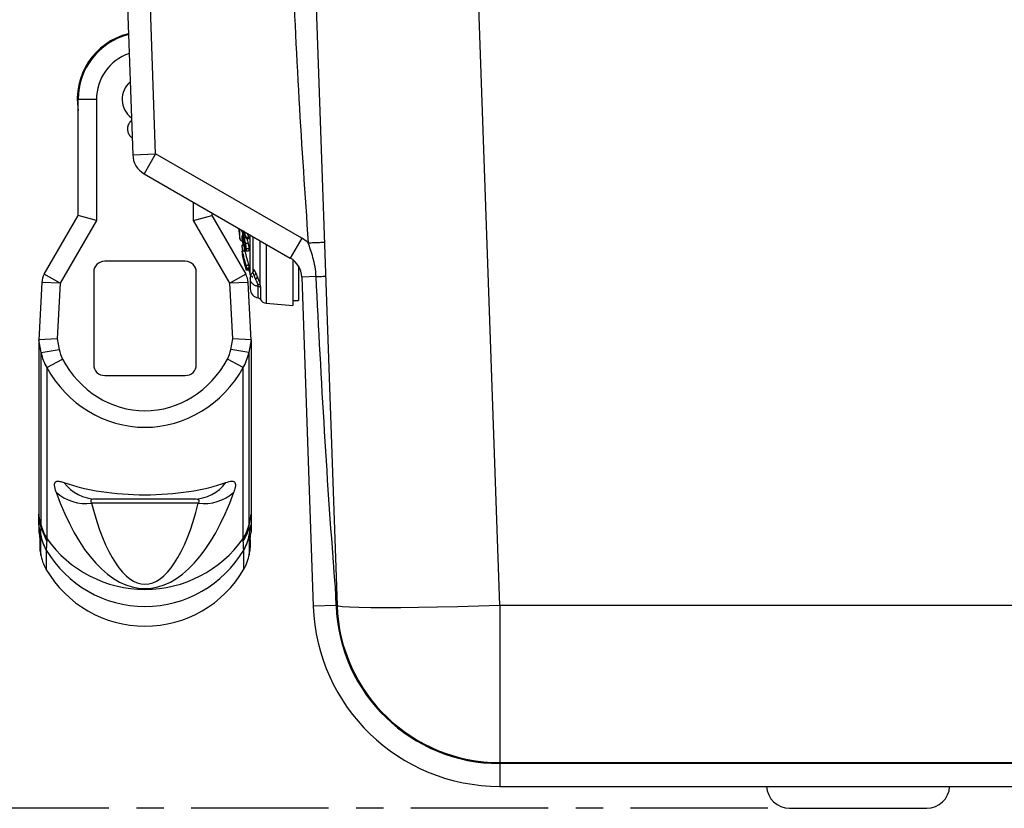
# Model space of a CAD drawing. Header units: millimetres. Extents: x 12 to 859, y 4 to 555.
# Tile 36 of 69: x 382 to 427, y 233 to 269. Entities that reach past the tile are written whole.
import ezdxf

# ---------------------------------------------------------------- set-up
doc = ezdxf.new("R2010")
doc.units = ezdxf.units.MM
doc.linetypes.add('CENTER', pattern=[10.16, 6.35, -1.27, 1.27, -1.27])
doc.layers.add('DEFAULT_1', color=7, linetype='CENTER')
doc.styles.add('SLDTEXTSTYLE2', font='TXT', dxfattribs={"width": 0.75})
doc.dimstyles.new('SLDDIMSTYLE3', dxfattribs={"dimtxt": 6.614583, "dimasz": 3.556, "dimexe": 0, "dimexo": 0.0625, "dimgap": 1.653646, "dimtad": 0, "dimtih": 1, "dimtoh": 1, "dimdec": 0, "dimlfac": 3, "dimrnd": 1e-09, "dimzin": 12, "dimdsep": 46, "dimtxsty": 'SLDTEXTSTYLE2', "dimblk1": 'CLOSED', "dimblk2": 'CLOSED', "dimsah": 1, "dimcen": 0.09, "dimadec": 0, "dimazin": 3, "dimtfac": 1, "dimtdec": 0, "dimtofl": 0, "dimtmove": 0, "dimatfit": 3, "dimldrblk": 'CLOSED', "dimfxl": 1, "dimfrac": 2, "dimtolj": 1, "dimtzin": 12, "dimarcsym": 0})

# ---------------------------------------------------------------- blocks, each defined once
blk = doc.blocks.new('_Closed')
at = {"color": 0, "linetype": 'ByBlock', "lineweight": -2}
for p, q in [((-1, 0.166667), (0, 0)), ((-1, 0.166667), (-1, -0.166667)), ((0, 0), (-1, -0.166667)), ((0, 0), (-1, 0))]:
    blk.add_line(p, q, dxfattribs=at)
blk = doc.blocks.new('_D_1')
at = {"layer": 'DEFAULT_1'}
for p, q in [((402.149, 296.592), (345.88, 296.592)), ((346.88, 296.592), (346.88, 276.771)), ((340.773, 266.611), (338.761, 266.611)), ((338.761, 266.611), (338.761, 256.101)), ((352.986, 266.611), (354.998, 266.611)), ((354.998, 266.611), (354.998, 256.101)), ((338.761, 256.101), (340.773, 256.101)), ((354.998, 256.101), (352.986, 256.101)), ((346.88, 232.829), (346.88, 254.76)), ((416.289, 232.829), (345.88, 232.829))]:
    blk.add_line(p, q, dxfattribs=at)
at = {"layer": 'DEFAULT_1', "xscale": 3.556, "yscale": 3.556}
for p, rotation in [((346.88, 296.592), 90), ((346.88, 232.829), 270)]:
    blk.add_blockref('_Closed', p, dxfattribs=dict(at, rotation=rotation))
at = {"layer": 'DEFAULT_1', "char_height": 6.6146, "attachment_point": 1, "style": 'SLDTEXTSTYLE2'}
for s, insert in [('191', (339.548, 276.479)), ('7.5', (340.773, 264.627))]:
    blk.add_mtext(s, dxfattribs=dict(at, insert=insert))

msp = doc.modelspace()

# ---------------------------------------------------------------- linework, layer by layer
at = {"color": 7, "linetype": 'Continuous', "lineweight": 25}
for p, q in [((386.451, 276.229), (386.911, 263.083)), ((387.968, 263.12), (387.547, 275.18)), ((403.891, 242.218), (402.868, 271.498)), ((395.341, 271.399), (396.36, 242.218)), ((385.235, 265.646), (384.388, 265.646)), ((384.388, 260.27), (384.388, 265.646)), ((385.235, 265.646), (385.235, 260.043)), ((386.8, 263.939), (386.884, 263.846)), ((386.911, 263.083), (387.968, 263.12)), ((387.968, 263.12), (387.439, 262.203)), ((394.728, 259.217), (387.968, 263.12)), ((387.439, 262.203), (394.199, 258.3)), ((382.82, 257.554), (384.388, 260.27)), ((385.235, 260.043), (383.553, 257.131)), ((385.235, 260.043), (384.388, 260.27)), ((389.722, 260.043), (390.569, 260.27)), ((391.403, 257.131), (389.722, 260.043)), ((390.569, 260.396), (390.569, 260.27)), ((390.569, 260.27), (392.136, 257.554)), ((391.978, 259.55), (392.01, 259.348)), ((391.979, 259.582), (391.979, 259.548)), ((392.089, 259.342), (391.991, 259.342)), ((392.038, 259.188), (391.993, 259.188)), ((392.126, 259.256), (392.039, 259.256)), ((392.287, 259.255), (392.155, 259.255)), ((392.291, 259.184), (392.158, 259.184)), ((392.35, 257.524), (392.35, 259.368)), ((392.463, 259.303), (392.463, 257.603)), ((394.728, 259.217), (394.199, 258.3)), ((392.041, 258.86), (391.963, 258.86)), ((392.031, 258.903), (391.972, 258.903)), ((392.116, 258.907), (392.041, 258.907)), ((392.124, 258.854), (392.042, 258.854)), ((392.07, 258.875), (392.07, 258.615)), ((392.131, 258.74), (392.1, 258.74)), ((392.25, 258.977), (392.119, 258.977)), ((392.285, 258.726), (392.153, 258.726)), ((392.07, 258.624), (391.965, 258.624)), ((392.103, 258.615), (391.972, 258.615)), ((392.002, 258.468), (391.975, 258.468)), ((392.003, 258.461), (391.977, 258.461)), ((391.982, 258.426), (391.978, 258.426)), ((392.011, 258.301), (392.007, 258.301)), ((392.138, 258.631), (392.269, 258.631)), ((394.319, 258.22), (394.319, 256.101)), ((389.341, 258.153), (385.616, 258.153)), ((392.039, 258.185), (392.036, 258.185)), ((392.072, 258.052), (392.069, 258.052)), ((392.107, 257.91), (392.114, 257.886)), ((392.109, 257.91), (392.107, 257.91)), ((392.278, 257.954), (392.146, 257.954)), ((392.28, 257.777), (392.148, 257.777)), ((392.293, 257.827), (392.161, 257.827)), ((392.164, 257.792), (392.296, 257.792)), ((394.573, 257.935), (394.573, 256.333)), ((383.553, 257.131), (382.82, 257.554)), ((385.108, 257.645), (385.108, 253.369)), ((389.849, 253.369), (389.849, 257.645)), ((392.136, 257.554), (391.403, 257.131)), ((392.149, 257.757), (392.149, 257.756)), ((392.281, 257.757), (392.149, 257.757)), ((392.149, 257.755), (392.281, 257.755)), ((392.343, 257.36), (392.343, 256.874)), ((392.35, 257.524), (392.463, 257.415)), ((392.591, 257.339), (392.525, 257.496)), ((392.608, 257.595), (392.683, 257.416)), ((395.395, 257.444), (394.728, 257.421)), ((394.728, 257.421), (395.26, 242.18)), ((382.708, 257.175), (382.568, 254.504)), ((382.708, 257.175), (382.708, 257.175)), ((383.553, 257.131), (383.419, 254.568)), ((391.537, 254.568), (391.403, 257.131)), ((392.248, 257.175), (392.249, 257.175)), ((392.389, 254.504), (392.249, 257.175)), ((393.088, 256.209), (394.319, 256.101)), ((394.319, 256.333), (394.573, 256.333)), ((382.568, 254.495), (382.568, 246.439)), ((383.419, 254.568), (382.571, 254.516)), ((382.675, 253.927), (382.571, 254.516)), ((383.419, 254.568), (383.506, 254.074)), ((391.45, 254.074), (391.537, 254.568)), ((392.385, 254.516), (391.537, 254.568)), ((392.385, 254.516), (392.281, 253.927)), ((392.389, 254.495), (392.389, 246.439)), ((382.675, 253.927), (383.506, 254.074)), ((382.675, 245.938), (382.675, 253.927)), ((392.281, 253.927), (391.45, 254.074)), ((392.281, 253.927), (392.281, 245.938)), ((382.936, 253.23), (383.663, 253.623)), ((382.936, 253.23), (382.936, 245.321)), ((392.02, 253.23), (391.294, 253.623)), ((392.02, 245.321), (392.02, 253.23)), ((385.616, 252.861), (389.341, 252.861)), ((389.946, 246.95), (385.011, 246.95)), ((389.726, 247.146), (385.231, 247.146)), ((382.674, 245.835), (382.568, 246.439)), ((392.283, 245.835), (392.389, 246.439)), ((382.655, 245.479), (382.568, 245.973)), ((382.568, 245.973), (382.568, 245.604)), ((382.674, 245.835), (382.675, 245.938)), ((392.281, 245.938), (392.283, 245.835)), ((392.302, 245.479), (392.389, 245.973)), ((392.389, 245.973), (392.389, 245.604)), ((382.674, 245.835), (382.674, 245.835)), ((382.933, 245.199), (382.674, 245.835)), ((382.936, 245.321), (382.933, 245.199)), ((392.024, 245.199), (392.02, 245.321)), ((392.336, 245.268), (392.336, 244.897)), ((382.62, 244.774), (382.655, 244.575)), ((382.913, 244.783), (382.913, 244.78)), ((392.044, 244.78), (392.043, 244.783)), ((392.301, 244.575), (392.336, 244.774)), ((396.318, 242.217), (396.287, 243.088)), ((396.318, 242.217), (395.26, 242.18)), ((498.421, 242.218), (403.891, 242.218)), ((403.891, 242.218), (403.891, 234.946)), ((403.891, 234.946), (498.421, 234.946)), ((498.421, 234.904), (403.891, 234.904)), ((403.891, 234.904), (403.891, 233.845)), ((403.891, 233.845), (498.421, 233.845)), ((417.289, 232.829), (423.639, 232.829))]:
    msp.add_line(p, q, dxfattribs=at)
at = {"color": 8, "linetype": 'Continuous', "lineweight": 25}
for p, q in [((389.722, 260.043), (389.722, 260.885)), ((391.797, 259.687), (391.797, 259.679)), ((391.87, 259.189), (391.87, 259.645)), ((391.984, 259.481), (391.984, 259.296)), ((392.464, 259.302), (392.464, 257.593)), ((392.073, 258.854), (392.073, 258.615)), ((392.802, 257.049), (392.802, 259.107)), ((393.088, 258.942), (393.088, 256.209)), ((392.081, 258.161), (392.07, 258.161)), ((392.487, 257.659), (392.487, 257.732)), ((383.553, 257.131), (382.708, 257.175)), ((392.249, 257.175), (391.403, 257.131)), ((392.72, 256.453), (392.72, 256.99)), ((392.818, 256.931), (392.818, 256.387))]:
    msp.add_line(p, q, dxfattribs=at)
at = {"color": 7, "linetype": 'Continuous', "lineweight": 25, "flags": 128}
for points in [[(391.795, 259.688), (391.795, 259.688), (391.797, 259.679)], [(396.287, 243.088), (396.328, 242.601), (396.36, 242.218)], [(403.891, 242.218), (402.908, 242.186), (401.943, 242.159), (401.011, 242.138), (400.128, 242.122), (399.309, 242.113), (398.569, 242.11), (397.919, 242.113), (397.372, 242.122), (396.936, 242.138), (396.618, 242.159), (396.425, 242.186), (396.36, 242.218)]]:
    msp.add_lwpolyline(points, dxfattribs=at)
at = {"color": 8, "linetype": 'Continuous', "lineweight": 25, "flags": 128}
msp.add_lwpolyline([(382.654, 244.597), (382.654, 244.608), (382.654, 244.762), (382.654, 245.052), (382.655, 245.479), (382.655, 245.479), (382.655, 245.479)], dxfattribs=at)
at = {"color": 7, "linetype": 'Continuous', "lineweight": 25}
for centre, radius, start, end in [((387.478, 265.646), 3.133, 104.102, 189.43), ((387.478, 265.646), 3.09, 104.2704, 180), ((387.478, 265.646), 1.058, 130.358, 233.642), ((387.968, 263.12), 1.058, 182, 240), ((405.062, 261.413), 13.378, 187.4457, 189.5667), ((391.995, 259.21), 0.127, 189.5667, 265), ((391.943, 259.537), 0.0369, 16.3808, 76.9869), ((405.137, 261.413), 13.289, 188.0667, 188.9623), ((397.626, 261.691), 6.015, 200.6276, 204.632), ((397.653, 261.763), 6.044, 201.4415, 204.524), ((402.408, 259.765), 10.266, 182.8478, 183.2432), ((397.775, 261.784), 6.043, 202.6642, 204.7415), ((402.435, 259.765), 10.161, 182.8772, 183.2767), ((393.67, 257.384), 2.117, 50.0762, 60), ((398.023, 259.026), 5.983, 181.1368, 181.6465), ((400.894, 259.51), 8.828, 185.0065, 185.4274), ((393.224, 258.629), 1.259, 180.2107, 187.3097), ((404.189, 261.478), 12.547, 193.1895, 196.3079), ((394.683, 258.799), 2.717, 183.8964, 184.6532), ((404.178, 261.455), 12.537, 193.2599, 194.5352), ((392.042, 258.446), 0.0671, 166.9599, 171.7747), ((404.847, 261.32), 13.186, 192.5446, 193.9157), ((404.848, 261.31), 13.183, 192.4782, 195.545), ((402.162, 260.713), 10.437, 192.6562, 193.3573), ((394.753, 258.556), 2.722, 185.2162, 186.862), ((394.769, 258.487), 2.719, 185.3769, 186.8862), ((404.195, 261.459), 12.555, 194.895, 196.0172), ((404.199, 261.478), 12.43, 193.3174, 196.4672), ((393.67, 257.384), 1.058, 2, 60), ((385.616, 257.645), 0.508, 90, 180), ((389.341, 257.645), 0.508, 0, 90), ((405.062, 261.413), 13.421, 193.8559, 194.0538), ((392.111, 258.144), 0.0634, 175.6188, 182.73), ((405.062, 261.413), 13.421, 194.1793, 194.5499), ((392.132, 258.066), 0.0642, 176.68, 192.5003), ((404.851, 261.321), 13.19, 194.2694, 195.255), ((392.19, 257.85), 0.0646, 179.5126, 194.0536), ((394.827, 258.273), 2.714, 185.8775, 187.6643), ((405.062, 261.413), 13.421, 195.4661, 195.8096), ((394.843, 258.203), 2.708, 185.2769, 187.9949), ((392.211, 257.772), 0.0638, 175.4725, 193.3361), ((394.948, 258.204), 2.681, 185.3311, 188.0767), ((392.343, 257.772), 0.0632, 175.4272, 193.472), ((383.551, 257.132), 0.844, 150.0017, 177.0685), ((391.405, 257.132), 0.844, 2.9315, 29.9983), ((405.062, 261.413), 13.294, 195.9648, 197.0111), ((392.391, 257.696), 0.102, 359.3178, 20.4265), ((392.483, 257.615), 0.127, 289.1952, 350.6436), ((392.55, 257.483), 0.149, 285.9142, 333.4827), ((392.767, 256.874), 0.423, 180, 263.6643), ((392.724, 256.967), 0.113, 46.4674, 101.2957), ((392.71, 256.863), 0.128, 32.2313, 85.4279), ((392.706, 256.327), 0.127, 28.0338, 83.6643), ((393.117, 256.546), 0.339, 208.0338, 265), ((385.616, 253.369), 0.508, 180, 270), ((389.341, 253.369), 0.508, 270, 0), ((385.251, 249.041), 1.895, 216.7206, 269.3869), ((389.705, 249.041), 1.895, 270.6131, 323.2794), ((384.766, 249.047), 2.112, 228.5045, 276.672), ((390.191, 249.047), 2.112, 263.328, 311.4955), ((384.448, 246.323), 1.814, 192.275, 213.5415), ((390.508, 246.323), 1.814, 326.4585, 347.725), ((384.728, 245.851), 2.106, 190.0797, 210.4594), ((384.727, 245.847), 2.104, 190.0757, 210.4685), ((390.41, 246.227), 1.913, 327.48, 348.1674), ((390.228, 245.851), 2.106, 329.5402, 349.9205), ((390.23, 245.847), 2.104, 329.5315, 349.9243), ((387.478, 248.517), 5.554, 215.1361, 324.8639), ((384.739, 244.949), 2.117, 189.5747, 209.6882), ((387.478, 247.476), 5.3, 210.534, 329.4662), ((390.218, 244.949), 2.117, 330.3063, 350.4346), ((387.478, 246.554), 5.292, 210.0906, 329.907), ((403.891, 242.481), 8.636, 182, 270), ((403.891, 242.481), 7.578, 182, 270), ((403.891, 242.481), 7.535, 182, 270), ((417.289, 233.888), 1.058, 182.2924, 270), ((423.639, 233.888), 1.058, 270, 357.7076)]:
    msp.add_arc(centre, radius, start, end, dxfattribs=at)
at = {"color": 8, "linetype": 'Continuous', "lineweight": 25}
msp.add_arc((387.478, 265.646), 2.244, 109.021, 180, dxfattribs=at)
at = {"color": 7, "linetype": 'Continuous', "lineweight": 25}
for centre, major_axis, ratio, start_param, end_param in [((383.222, 250.807), (-0.651, 3.709), 0.018208, 6.281132, 6.386601), ((391.735, 250.807), (0.651, 3.709), 0.018208, 6.179769, 6.285239), ((384.753, 254.342), (0, 2.169), 0.976038, 1.763588, 2.109524), ((384.753, 254.342), (0, 1.401), 0.906308, 1.763588, 2.109524), ((390.204, 254.342), (0, 1.401), 0.906308, 4.173661, 4.519597), ((390.204, 254.342), (0, 2.169), 0.976038, 4.173661, 4.519597), ((387.478, 256.139), (0, 5.672), 0.932969, 2.109524, 4.173661), ((387.478, 256.139), (0, 4.905), 0.906308, 2.109524, 4.173661), ((387.478, 249.263), (5.292, 0), 0.362523, 3.925891, 5.498887), ((387.478, 255.04), (0, 12.036), 0.439666, 2.251553, 4.031632), ((387.478, 253.317), (0, 10.117), 0.313819, 2.251553, 4.031632)]:
    msp.add_ellipse(centre, major_axis=major_axis, ratio=ratio, start_param=start_param, end_param=end_param, dxfattribs=at)
at = {"color": 8, "linetype": 'Continuous', "lineweight": 25}
for points, knots in [([(394.266, 272.503), (394.367, 270.219), (394.565, 265.717), (394.876, 261.221), (395.028, 259.007)], [0, 0, 0, 0, 0.507446, 1, 1, 1, 1]), ([(392.72, 256.99), (392.701, 256.993), (392.635, 257.002), (392.528, 257.045), (392.423, 257.132), (392.355, 257.242), (392.348, 257.323), (392.345, 257.361)], [0, 0, 0, 0, 0.0951269, 0.3262072, 0.5573146, 0.7884755, 1, 1, 1, 1]), ([(392.525, 257.496), (392.515, 257.529), (392.498, 257.584), (392.478, 257.632), (392.466, 257.648), (392.464, 257.64), (392.464, 257.639)], [0, 0, 0, 0, 0.4025345, 0.6767793, 0.9524916, 1, 1, 1, 1]), ([(392.302, 245.479), (392.302, 245.479), (392.302, 245.299), (392.302, 244.994), (392.302, 244.706), (392.302, 244.577), (392.302, 244.593), (392.302, 244.597)], [0, 0, 0, 0, 0.000001, 0.299004, 0.598008, 0.897203, 1, 1, 1, 1]), ([(382.913, 244.78), (382.913, 244.528), (382.912, 244.087), (382.912, 243.871), (382.912, 243.9), (382.912, 243.908)], [0, 0, 0, 0, 0.49701, 0.871997, 1, 1, 1, 1]), ([(392.044, 243.908), (392.044, 243.908), (392.044, 243.907), (392.044, 244.181), (392.044, 244.58), (392.044, 244.78)], [0, 0, 0, 0, 0.246985, 0.623492, 1, 1, 1, 1])]:
    msp.add_open_spline(points, degree=3, knots=knots, dxfattribs=at)
at = {"color": 7, "linetype": 'Continuous', "lineweight": 25}
for points, knots in [([(386.826, 264.646), (386.788, 264.603), (386.713, 264.516), (386.664, 264.347), (386.67, 264.174), (386.723, 264.034), (386.779, 263.964), (386.8, 263.939)], [0, 0, 0, 0, 0.218922, 0.437845, 0.656768, 0.875694, 1, 1, 1, 1]), ([(391.984, 259.481), (391.972, 259.501), (391.954, 259.531), (391.952, 259.562), (391.952, 259.573)], [0, 0, 0, 0, 0.651575, 1, 1, 1, 1]), ([(391.975, 259.244), (391.974, 259.27), (391.974, 259.315), (391.984, 259.344), (391.997, 259.343), (392.016, 259.314), (392.031, 259.277), (392.039, 259.256)], [0, 0, 0, 0, 0.246985, 0.421312, 0.595705, 0.768058, 1, 1, 1, 1]), ([(392.042, 258.854), (392.029, 258.907), (392.007, 258.99), (391.985, 259.116), (391.977, 259.194), (391.975, 259.232), (391.975, 259.244)], [0, 0, 0, 0, 0.416384, 0.654693, 0.89356, 1, 1, 1, 1]), ([(392.04, 259.198), (392.032, 259.216), (392.02, 259.246), (392.006, 259.263), (391.997, 259.256), (391.992, 259.23), (391.992, 259.202), (391.993, 259.188)], [0, 0, 0, 0, 0.278042, 0.460964, 0.644552, 0.822375, 1, 1, 1, 1]), ([(391.993, 259.188), (391.994, 259.168), (391.996, 259.128), (392.007, 259.054), (392.022, 258.977), (392.035, 258.932), (392.041, 258.907)], [0, 0, 0, 0, 0.241315, 0.483694, 0.726435, 1, 1, 1, 1]), ([(392.039, 259.256), (392.053, 259.218), (392.073, 259.16), (392.1, 259.06), (392.112, 259.005), (392.119, 258.977)], [0, 0, 0, 0, 0.492608, 0.740954, 1, 1, 1, 1]), ([(392.097, 259.002), (392.088, 259.039), (392.074, 259.094), (392.055, 259.157), (392.045, 259.184), (392.04, 259.198)], [0, 0, 0, 0, 0.492811, 0.743684, 1, 1, 1, 1]), ([(392.194, 259.184), (392.2, 259.168), (392.213, 259.132), (392.232, 259.06), (392.244, 259.005), (392.25, 258.977)], [0, 0, 0, 0, 0.284464, 0.634687, 1, 1, 1, 1]), ([(391.972, 258.901), (391.97, 258.9), (391.964, 258.896), (391.963, 258.872), (391.963, 258.86)], [0, 0, 0, 0, 0.493218, 1, 1, 1, 1]), ([(391.963, 258.86), (391.964, 258.835), (391.965, 258.799), (391.975, 258.73), (391.984, 258.676), (391.992, 258.642), (391.996, 258.624)], [0, 0, 0, 0, 0.445096, 0.649063, 0.816543, 1, 1, 1, 1]), ([(392.131, 258.778), (392.13, 258.801), (392.127, 258.847), (392.114, 258.928), (392.102, 258.979), (392.097, 259.002)], [0, 0, 0, 0, 0.350018, 0.703097, 1, 1, 1, 1]), ([(392.1, 258.74), (392.106, 258.73), (392.116, 258.714), (392.127, 258.716), (392.132, 258.736), (392.131, 258.763), (392.131, 258.778)], [0, 0, 0, 0, 0.3350336, 0.540957, 0.7475646, 1, 1, 1, 1]), ([(392.129, 258.636), (392.123, 258.643), (392.116, 258.653), (392.108, 258.67), (392.106, 258.675)], [0, 0, 0, 0, 0.733594, 1, 1, 1, 1]), ([(392.119, 258.977), (392.123, 258.955), (392.134, 258.899), (392.148, 258.808), (392.151, 258.753), (392.153, 258.726)], [0, 0, 0, 0, 0.249698, 0.634928, 1, 1, 1, 1]), ([(392.153, 258.726), (392.153, 258.699), (392.154, 258.655), (392.146, 258.63), (392.139, 258.633), (392.138, 258.634)], [0, 0, 0, 0, 0.535235, 0.875316, 1, 1, 1, 1]), ([(392.25, 258.977), (392.255, 258.955), (392.266, 258.899), (392.28, 258.808), (392.283, 258.753), (392.285, 258.726)], [0, 0, 0, 0, 0.24965, 0.634868, 1, 1, 1, 1]), ([(392.285, 258.726), (392.285, 258.699), (392.286, 258.655), (392.278, 258.63), (392.271, 258.633), (392.269, 258.634)], [0, 0, 0, 0, 0.535195, 0.875191, 1, 1, 1, 1]), ([(395.028, 259.007), (395.116, 259.01), (395.211, 259.013), (395.394, 259.02), (395.482, 259.023), (395.627, 259.028), (395.684, 259.03), (395.757, 259.033), (395.773, 259.033), (395.773, 259.033)], [0, 0, 0, 0, 0.25, 0.25, 0.5, 0.5, 0.75, 0.75, 1, 1, 1, 1]), ([(395.395, 257.444), (395.387, 257.598), (395.37, 257.752), (395.318, 258.047), (395.285, 258.187), (395.177, 258.581), (395.097, 258.806), (395.028, 259.007)], [0, 0, 0, 0, 0.25, 0.25, 0.5, 0.5, 1, 1, 1, 1]), ([(392.007, 258.301), (392.012, 258.281), (392.019, 258.251), (392.029, 258.212), (392.033, 258.194), (392.036, 258.185)], [0, 0, 0, 0, 0.497801, 0.748434, 1, 1, 1, 1]), ([(392.062, 258.157), (392.06, 258.17), (392.056, 258.191), (392.052, 258.214), (392.051, 258.225), (392.05, 258.23)], [0, 0, 0, 0, 0.496962, 0.748044, 1, 1, 1, 1]), ([(392.036, 258.185), (392.039, 258.172), (392.045, 258.148), (392.048, 258.138), (392.048, 258.14), (392.048, 258.141)], [0, 0, 0, 0, 0.3781889, 0.6680348, 1, 1, 1, 1]), ([(392.13, 257.885), (392.121, 257.918), (392.103, 257.978), (392.08, 258.069), (392.068, 258.126), (392.063, 258.15), (392.062, 258.157)], [0, 0, 0, 0, 0.347325, 0.644763, 0.902143, 1, 1, 1, 1]), ([(392.069, 258.052), (392.071, 258.046), (392.073, 258.037), (392.083, 258.001), (392.093, 257.963), (392.102, 257.931), (392.106, 257.913), (392.107, 257.91)], [0, 0, 0, 0, 0.361459, 0.562322, 0.764035, 0.955201, 1, 1, 1, 1]), ([(392.07, 258.161), (392.072, 258.144), (392.075, 258.119), (392.086, 258.066), (392.098, 258.016), (392.111, 257.966), (392.119, 257.937), (392.123, 257.924)], [0, 0, 0, 0, 0.339836, 0.51522, 0.691408, 0.857637, 1, 1, 1, 1]), ([(392.123, 257.924), (392.126, 257.914), (392.131, 257.897), (392.137, 257.881), (392.14, 257.874), (392.142, 257.876), (392.14, 257.893), (392.138, 257.906), (392.138, 257.911)], [0, 0, 0, 0, 0.1771865, 0.2979148, 0.4187922, 0.5388941, 0.8464109, 1, 1, 1, 1]), ([(392.125, 257.843), (392.125, 257.842), (392.127, 257.836), (392.127, 257.835), (392.128, 257.834)], [0, 0, 0, 0, 0.225181, 1, 1, 1, 1]), ([(392.159, 257.8), (392.156, 257.808), (392.149, 257.824), (392.139, 257.857), (392.132, 257.879), (392.13, 257.885)], [0, 0, 0, 0, 0.4117947, 0.8346652, 1, 1, 1, 1]), ([(392.161, 257.827), (392.162, 257.817), (392.164, 257.802), (392.165, 257.789), (392.164, 257.792), (392.164, 257.792)], [0, 0, 0, 0, 0.599663, 0.98576, 1, 1, 1, 1]), ([(392.293, 257.827), (392.295, 257.817), (392.297, 257.802), (392.298, 257.789), (392.296, 257.792), (392.296, 257.792)], [0, 0, 0, 0, 0.599655, 0.985512, 1, 1, 1, 1]), ([(392.487, 257.732), (392.489, 257.746), (392.491, 257.774), (392.511, 257.77), (392.542, 257.731), (392.576, 257.667), (392.599, 257.615), (392.608, 257.595)], [0, 0, 0, 0, 0.205574, 0.410977, 0.620907, 0.847176, 1, 1, 1, 1]), ([(392.463, 257.64), (392.462, 257.64), (392.422, 257.612), (392.377, 257.523), (392.337, 257.424), (392.346, 257.369), (392.347, 257.361)], [0, 0, 0, 0, 0.006271, 0.469965, 0.922099, 1, 1, 1, 1]), ([(392.345, 257.361), (392.345, 257.365), (392.341, 257.38), (392.347, 257.394), (392.351, 257.406)], [0, 0, 0, 0, 0.235398, 1, 1, 1, 1]), ([(392.494, 257.697), (392.494, 257.698), (392.494, 257.699), (392.493, 257.692), (392.487, 257.675), (392.477, 257.653), (392.464, 257.644), (392.461, 257.642)], [0, 0, 0, 0, 0.055307, 0.319075, 0.572885, 0.895698, 1, 1, 1, 1]), ([(392.702, 257.078), (392.701, 257.083), (392.693, 257.109), (392.675, 257.163), (392.638, 257.249), (392.608, 257.306), (392.591, 257.339)], [0, 0, 0, 0, 0.062362, 0.319774, 0.595585, 1, 1, 1, 1]), ([(392.683, 257.416), (392.706, 257.358), (392.742, 257.262), (392.782, 257.132), (392.796, 257.072), (392.802, 257.049)], [0, 0, 0, 0, 0.482423, 0.798085, 1, 1, 1, 1]), ([(395.395, 257.444), (395.454, 257.446), (395.513, 257.448), (395.621, 257.452), (395.67, 257.454), (395.749, 257.456), (395.779, 257.457), (395.818, 257.459), (395.828, 257.459), (395.828, 257.459)], [0, 0, 0, 0, 0.25, 0.25, 0.5, 0.5, 0.75, 0.75, 1, 1, 1, 1]), ([(396.287, 243.088), (396.092, 245.479), (395.931, 247.872), (395.641, 252.657), (395.513, 255.05), (395.395, 257.444)], [0, 0, 0, 0, 0.5, 0.5, 1, 1, 1, 1]), ([(392.72, 256.99), (392.719, 257.004), (392.716, 257.027), (392.706, 257.062), (392.702, 257.078)], [0, 0, 0, 0, 0.567652, 1, 1, 1, 1]), ([(392.802, 257.049), (392.808, 257.014), (392.817, 256.969), (392.818, 256.938), (392.818, 256.931)], [0, 0, 0, 0, 0.752088, 1, 1, 1, 1]), ([(383.366, 247.465), (383.333, 247.582), (383.284, 247.753), (383.311, 247.932), (383.4, 247.984), (383.561, 247.966), (383.666, 247.93), (383.732, 247.908)], [0, 0, 0, 0, 0.270136, 0.39522, 0.697853, 0.811968, 1, 1, 1, 1]), ([(391.224, 247.908), (391.321, 247.939), (391.471, 247.987), (391.613, 247.961), (391.668, 247.862), (391.657, 247.68), (391.614, 247.541), (391.59, 247.465)], [0, 0, 0, 0, 0.28454, 0.439342, 0.686514, 0.8297, 1, 1, 1, 1]), ([(385.231, 247.146), (385.192, 247.146), (385.111, 247.144), (385.021, 247.124), (384.97, 247.084), (384.964, 247.024), (384.995, 246.974), (385.011, 246.95)], [0, 0, 0, 0, 0.206198, 0.425104, 0.622038, 0.812034, 1, 1, 1, 1]), ([(389.946, 246.95), (389.96, 246.971), (389.991, 247.019), (389.989, 247.077), (389.943, 247.121), (389.854, 247.144), (389.767, 247.145), (389.726, 247.146)], [0, 0, 0, 0, 0.164334, 0.367653, 0.53791, 0.780475, 1, 1, 1, 1]), ([(382.568, 246.439), (382.568, 246.323), (382.568, 246.091), (382.568, 246.012), (382.568, 245.973)], [0, 0, 0, 0, 0.499979, 1, 1, 1, 1]), ([(382.568, 245.973), (382.568, 246.012), (382.568, 246.091), (382.568, 246.323), (382.568, 246.439)], [0, 0, 0, 0, 0.499979, 1, 1, 1, 1]), ([(382.568, 245.604), (382.576, 245.554), (382.595, 245.437), (382.616, 245.309), (382.619, 245.281), (382.62, 245.268)], [0, 0, 0, 0, 0.276151, 0.638025, 1, 1, 1, 1]), ([(382.655, 245.482), (382.656, 245.498), (382.657, 245.53), (382.662, 245.64), (382.668, 245.754), (382.674, 245.835), (382.674, 245.835)], [0, 0, 0, 0, 0.282663, 0.565319, 0.999989, 1, 1, 1, 1]), ([(382.655, 245.479), (382.655, 245.479), (382.655, 245.48), (382.655, 245.481), (382.655, 245.482)], [0, 0, 0, 0, 0.000429, 1, 1, 1, 1]), ([(392.283, 245.835), (392.283, 245.835), (392.289, 245.741), (392.293, 245.662), (392.296, 245.603), (392.296, 245.603)], [0, 0, 0, 0, 0.0000229, 0.9999771, 1, 1, 1, 1]), ([(392.296, 245.603), (392.296, 245.603), (392.296, 245.603), (392.296, 245.602), (392.296, 245.602), (392.296, 245.602)], [0, 0, 0, 0, 0.00287, 0.99713, 1, 1, 1, 1]), ([(392.296, 245.602), (392.296, 245.602), (392.296, 245.601), (392.296, 245.601), (392.296, 245.601), (392.296, 245.601)], [0, 0, 0, 0, 0.008237, 0.991768, 1, 1, 1, 1]), ([(392.296, 245.601), (392.296, 245.601), (392.299, 245.544), (392.3, 245.513), (392.302, 245.482)], [0, 0, 0, 0, 0.0000235, 1, 1, 1, 1]), ([(392.302, 245.482), (392.302, 245.481), (392.302, 245.48), (392.302, 245.479), (392.302, 245.479)], [0, 0, 0, 0, 0.999569, 1, 1, 1, 1]), ([(392.336, 245.268), (392.338, 245.281), (392.341, 245.309), (392.361, 245.437), (392.38, 245.554), (392.389, 245.604)], [0, 0, 0, 0, 0.361975, 0.723849, 1, 1, 1, 1]), ([(382.62, 245.268), (382.62, 245.124), (382.62, 244.836), (382.62, 244.795), (382.62, 244.774)], [0, 0, 0, 0, 0.499754, 1, 1, 1, 1]), ([(382.933, 245.199), (382.928, 245.098), (382.917, 244.895), (382.914, 244.821), (382.913, 244.783)], [0, 0, 0, 0, 0.49532, 1, 1, 1, 1]), ([(392.043, 244.783), (392.042, 244.82), (392.039, 244.894), (392.029, 245.097), (392.024, 245.199)], [0, 0, 0, 0, 0.4952024, 1, 1, 1, 1]), ([(392.336, 244.774), (392.336, 244.794), (392.336, 244.836), (392.336, 245.124), (392.336, 245.268)], [0, 0, 0, 0, 0.499754, 1, 1, 1, 1])]:
    msp.add_open_spline(points, degree=3, knots=knots, dxfattribs=at)
msp.add_open_spline([(392.389, 246.439), (392.389, 246.323), (392.389, 246.091), (392.389, 246.012), (392.389, 245.973)], degree=3, dxfattribs=at)

# ---------------------------------------------------------------- dimensions: what is measured, and where the dimension line sits
at = {"layer": 'DEFAULT_1'}
dim = msp.add_linear_dim(base=(346.88, 232.829), p1=(403.149, 296.592), p2=(417.289, 232.829), angle=90, dimstyle='SLDDIMSTYLE3', dxfattribs=at)
dim.commit()
dim.dimension.update_dxf_attribs({"geometry": '_D_1', "text_midpoint": (346.88, 265.765), "dimtype": 160})

doc.saveas('drawing.dxf')
